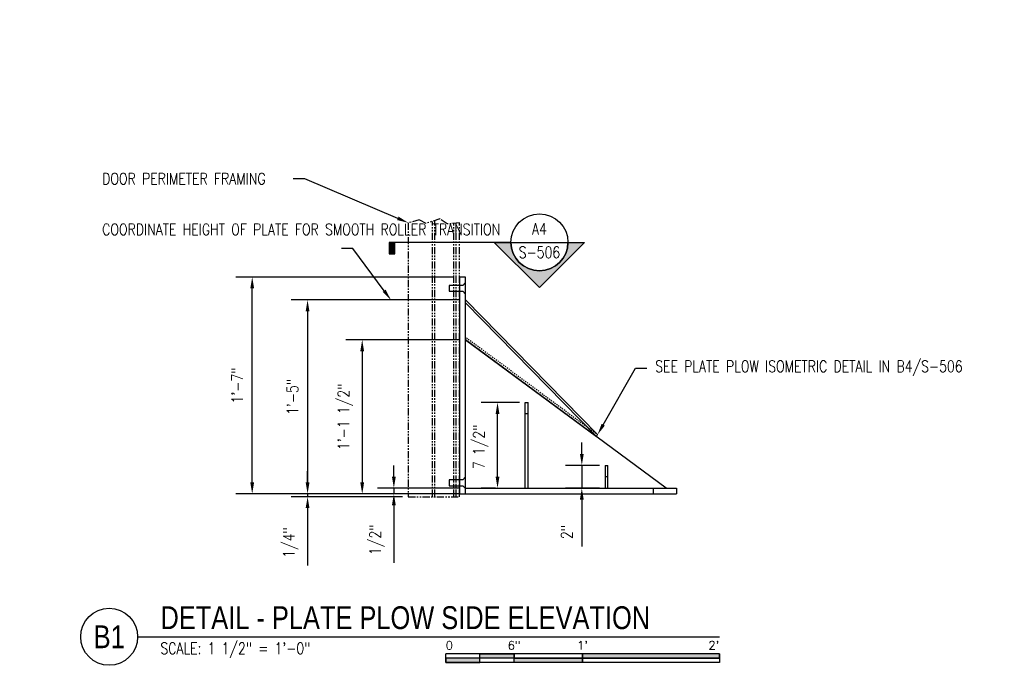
# Model space of a CAD drawing. Header units: inches. Extents: x -21 to 513, y 64 to 124.
# Tile 6 of 12: x 187 to 273, y 67 to 124. Entities that reach past the tile are written whole.
import ezdxf
from ezdxf import colors
from ezdxf.entities.mleader import LeaderData, LeaderLine
from ezdxf.enums import TextEntityAlignment as Align
from ezdxf.math import Vec2, Vec3

# ---------------------------------------------------------------- set-up
doc = ezdxf.new("R2010")
doc.units = ezdxf.units.IN
doc.header["$MEASUREMENT"] = 0
doc.linetypes.add('Hidden 3_32_', pattern=[0.140625, 0.09375, -0.046875])
doc.linetypes.add('IMPORT-PHANTOM2', pattern=[1.25, 0.625, -0.125, 0.125, -0.125, 0.125, -0.125])
for name, color, linetype in [('G-ANNO-REFR', 2, 'Continuous'), ('S-ANNO-DIMS', 1, 'Continuous'), ('S-ANNO-NOTE', 2, 'Continuous'), ('S-ANNO-SYMB', 2, 'Continuous'), ('S-DETL', 90, 'Continuous'), ('S-DETL-HDLN', 90, 'Hidden 3_32_'), ('S-DETL-MEDM', 33, 'Continuous'), ('S-DETL-THIN', 1, 'Continuous')]:
    doc.layers.add(name, color=color, linetype=linetype)
doc.styles.add('Annotative', font='romans.shx', dxfattribs={"width": 0.8, "height": 0.125})
doc.styles.add('Arial', font='romans.shx', dxfattribs={"width": 0.8})
doc.styles.add('ROMANS', font='romans.shx', dxfattribs={"width": 0.8})
doc.styles.add('TITLES', font='swiss.ttf', dxfattribs={"width": 0.8, "height": 0.25})
doc.dimstyles.new('Annotative', dxfattribs={"dimscale": 0, "dimtxt": 0.125, "dimasz": 0.125, "dimexe": 0.18, "dimexo": 0.0625, "dimgap": 0.09, "dimtad": 1, "dimdec": 3, "dimzin": 3, "dimdsep": 46, "dimlunit": 4, "dimtxsty": 'Annotative', "dimcen": 0.09, "dimclrt": 2, "dimazin": 2, "dimtfac": 1, "dimtdec": 3, "dimtmove": 0, "dimatfit": 0, "dimfxl": 1, "dimtfill": 1, "dimfrac": 2, "dimtolj": 1, "dimtzin": 0, "dimarcsym": 0})

# ---------------------------------------------------------------- blocks, each defined once
blk = doc.blocks.new('*D11')
at = {"layer": 'Defpoints', "color": 0, "transparency": 16777216}
for p in [(206.971, 101.372), (225.158, 101.372), (225.158, 82.372)]:
    blk.add_point(p, dxfattribs=at)
at = {"layer": 'S-ANNO-DIMS', "color": 0, "lineweight": -2, "transparency": 16777216}
for p, q in [((224.658, 101.372), (205.531, 101.372)), ((206.971, 83.372), (206.971, 100.372)), ((224.658, 82.372), (205.531, 82.372))]:
    blk.add_line(p, q, dxfattribs=at)
at = {"layer": 'S-ANNO-DIMS', "color": 0, "transparency": 16777216}
for points in [[(206.804, 100.372), (207.138, 100.372), (206.971, 101.372)], [(206.804, 83.372), (207.138, 83.372), (206.971, 82.372)]]:
    blk.add_solid(points, dxfattribs=at)
at = {"layer": 'S-ANNO-DIMS', "color": 2, "lineweight": -3, "transparency": 16777216, "insert": (205.656, 91.872), "char_height": 1, "width": 7.0782, "attachment_point": 5, "rotation": 90, "style": 'Annotative'}
blk.add_mtext('\\A1;1\'-7"', dxfattribs=at)
blk = doc.blocks.new('*D10')
at = {"layer": 'Defpoints', "color": 0, "transparency": 16777216}
for p in [(225.658, 99.361), (211.825, 82.372), (225.158, 82.372)]:
    blk.add_point(p, dxfattribs=at)
at = {"layer": 'S-ANNO-DIMS', "color": 0, "lineweight": -2, "transparency": 16777216}
for p, q in [((225.158, 99.361), (210.385, 99.361)), ((211.825, 98.361), (211.825, 83.372)), ((224.658, 82.372), (210.385, 82.372))]:
    blk.add_line(p, q, dxfattribs=at)
at = {"layer": 'S-ANNO-DIMS', "color": 0, "transparency": 16777216}
for points in [[(211.658, 98.361), (211.991, 98.361), (211.825, 99.361)], [(211.658, 83.372), (211.991, 83.372), (211.825, 82.372)]]:
    blk.add_solid(points, dxfattribs=at)
at = {"layer": 'S-ANNO-DIMS', "color": 2, "lineweight": -3, "transparency": 16777216, "insert": (210.509, 90.866), "char_height": 1, "width": 7.0782, "attachment_point": 5, "rotation": 90, "style": 'Annotative'}
blk.add_mtext('\\A1;1\'-5"', dxfattribs=at)
blk = doc.blocks.new('*D9')
at = {"layer": 'Defpoints', "color": 0, "transparency": 16777216}
for p in [(225.658, 95.872), (216.616, 82.372), (225.158, 82.372)]:
    blk.add_point(p, dxfattribs=at)
at = {"layer": 'S-ANNO-DIMS', "color": 0, "lineweight": -2, "transparency": 16777216}
for p, q in [((225.158, 95.872), (215.176, 95.872)), ((216.616, 94.872), (216.616, 83.372)), ((224.658, 82.372), (215.176, 82.372))]:
    blk.add_line(p, q, dxfattribs=at)
at = {"layer": 'S-ANNO-DIMS', "color": 0, "transparency": 16777216}
for points in [[(216.449, 94.872), (216.782, 94.872), (216.616, 95.872)], [(216.449, 83.372), (216.782, 83.372), (216.616, 82.372)]]:
    blk.add_solid(points, dxfattribs=at)
at = {"layer": 'S-ANNO-DIMS', "color": 2, "lineweight": -3, "transparency": 16777216, "insert": (215.134, 89.122), "char_height": 1, "width": 10.83358, "attachment_point": 5, "rotation": 90, "style": 'Annotative'}
blk.add_mtext('\\A1;1\'-1 1/2"', dxfattribs=at)
blk = doc.blocks.new('*D8')
at = {"layer": 'Defpoints', "color": 0, "transparency": 16777216}
for p in [(228.478, 90.372), (230.908, 90.372), (228.805, 82.872)]:
    blk.add_point(p, dxfattribs=at)
at = {"layer": 'S-ANNO-DIMS', "color": 0, "lineweight": -2, "transparency": 16777216}
for p, q in [((230.408, 90.372), (227.038, 90.372)), ((228.478, 83.872), (228.478, 89.372)), ((228.305, 82.872), (227.038, 82.872))]:
    blk.add_line(p, q, dxfattribs=at)
at = {"layer": 'S-ANNO-DIMS', "color": 0, "transparency": 16777216}
for points in [[(228.311, 89.372), (228.645, 89.372), (228.478, 90.372)], [(228.311, 83.872), (228.645, 83.872), (228.478, 82.872)]]:
    blk.add_solid(points, dxfattribs=at)
at = {"layer": 'S-ANNO-DIMS', "color": 2, "lineweight": -3, "transparency": 16777216, "insert": (226.996, 86.498), "char_height": 1, "width": 8.27756, "attachment_point": 5, "rotation": 90, "style": 'Annotative'}
blk.add_mtext('\\A1;7 1/2"', dxfattribs=at)
blk = doc.blocks.new('*U46')
at = {"lineweight": -3}
h = blk.add_hatch(color=256, dxfattribs=at)
edge = h.paths.add_edge_path()
edge.add_line((0.312, 0), (0.495, 0))
edge.add_line((0.495, 0), (0, -0.495))
edge.add_line((0, -0.495), (-0.495, 0))
edge.add_line((-0.495, 0), (-0.312, 0))
edge.add_arc((0, 0), 0.312, 180, 360)
blk.add_hatch(color=256, dxfattribs=at).paths.add_polyline_path([(-1.585, 0), (-1.647, 0), (-1.647, -0.125), (-1.585, -0.125)])
for p, q in [((-0.312, 0), (0.312, 0)), ((0, -0.495), (0.495, 0)), ((-0.495, 0), (0, -0.495))]:
    blk.add_line(p, q, dxfattribs=at)
at = {"linetype": 'Continuous', "lineweight": -3}
blk.add_line((-0.312, 0), (-1.647, 0), dxfattribs=at)
at = {"lineweight": -3, "flags": 128}
blk.add_lwpolyline([(0.312, 0), (0.495, 0), (0, -0.495), (-0.495, 0), (-0.312, 0, 1), (0.312, 0)], format="xyb", close=True, dxfattribs=at)
blk.add_lwpolyline([(-1.585, 0), (-1.647, 0), (-1.647, -0.125), (-1.585, -0.125), (-1.585, 0)], close=True, dxfattribs=at)
blk.add_lwpolyline([(0.312, -0.016), (0.312, -0.016)], dxfattribs=at)
blk.add_lwpolyline([(0.312, -0.016), (0.312, -0.016)], dxfattribs=at)
at = {"lineweight": -3}
blk.add_circle((0, 0), 0.312, dxfattribs=at)
at = {"linetype": 'Continuous', "lineweight": -3, "style": 'ROMANS', "width": 0.8}
blk.add_attdef('X#', text='', height=0.125, dxfattribs=at).set_placement((0, 0.047), align=Align.BOTTOM_CENTER)
blk.add_attdef('X-###', text='', height=0.125, dxfattribs=at).set_placement((0, -0.047), align=Align.TOP_CENTER)
blk = doc.blocks.new('*D37')
at = {"layer": 'Defpoints', "color": 0, "transparency": 16777216}
for p in [(235.868, 84.871), (237.908, 84.871), (237.908, 82.872)]:
    blk.add_point(p, dxfattribs=at)
at = {"layer": 'S-ANNO-DIMS', "color": 0, "lineweight": -2, "transparency": 16777216}
for p, q in [((235.868, 85.871), (235.868, 86.871)), ((237.408, 84.871), (234.428, 84.871)), ((235.868, 84.871), (235.868, 82.872)), ((237.408, 82.872), (234.428, 82.872)), ((235.868, 81.872), (235.868, 77.755))]:
    blk.add_line(p, q, dxfattribs=at)
at = {"layer": 'S-ANNO-DIMS', "color": 0, "transparency": 16777216}
for points in [[(235.702, 85.871), (236.035, 85.871), (235.868, 84.871)], [(235.702, 81.872), (236.035, 81.872), (235.868, 82.872)]]:
    blk.add_solid(points, dxfattribs=at)
at = {"layer": 'S-ANNO-DIMS', "color": 2, "lineweight": -3, "transparency": 16777216, "insert": (234.553, 79.028), "char_height": 1, "attachment_point": 5, "rotation": 90, "style": 'Annotative', "bg_fill": 3, "box_fill_scale": 1.25, "bg_fill_color": 256, "bg_fill_true_color": 13158600, "bg_fill_transparency": 0}
blk.add_mtext('\\A1;2"', dxfattribs=at)
blk = doc.blocks.new('*U27')
for points in [[(-2.625, -0.188), (-2.25, -0.188), (-2.25, -0.234), (-2.625, -0.234)], [(-1.5, -0.234), (0, -0.234), (0, -0.187), (-1.5, -0.187)], [(-3, -0.281), (-2.625, -0.281), (-2.625, -0.234), (-3, -0.234)], [(-2.25, -0.235), (-1.5, -0.235), (-1.5, -0.281), (-2.25, -0.281)]]:
    blk.add_hatch(color=256).paths.add_polyline_path(points)
for p, q in [((0, -0.187), (-3, -0.187)), ((-3, -0.281), (-3, -0.187)), ((-2.625, -0.281), (-2.625, -0.188)), ((-2.25, -0.281), (-2.25, -0.188)), ((-1.5, -0.281), (-1.5, -0.188)), ((0, -0.187), (0, -0.281)), ((0, -0.234), (-3, -0.234)), ((0, -0.281), (-3, -0.281))]:
    blk.add_line(p, q)
at = {"flags": 128}
for points in [[(-2.625, -0.188), (-2.25, -0.188), (-2.25, -0.234), (-2.625, -0.234), (-2.625, -0.188)], [(-1.5, -0.234), (0, -0.234), (0, -0.187), (-1.5, -0.187), (-1.5, -0.234)], [(-3, -0.281), (-2.625, -0.281), (-2.625, -0.234), (-3, -0.234), (-3, -0.281)], [(-2.25, -0.235), (-1.5, -0.235), (-1.5, -0.281), (-2.25, -0.281), (-2.25, -0.235)]]:
    blk.add_lwpolyline(points, close=True, dxfattribs=at)
at = {"style": 'Arial'}
blk.add_text('0', height=0.0937, dxfattribs=at).set_placement((-3, -0.094), align=Align.MIDDLE_LEFT)
for s, p in [('6"', (-2.25, -0.094)), ("1'", (-1.5, -0.094))]:
    blk.add_text(s, height=0.0937, dxfattribs=at).set_placement(p, align=Align.MIDDLE_CENTER)
blk.add_text("2'", height=0.0937, dxfattribs=at).set_placement((0, -0.094), align=Align.MIDDLE_RIGHT)
blk = doc.blocks.new('*D43')
at = {"layer": 'Defpoints', "color": 0, "transparency": 16777216}
for p in [(219.389, 82.872), (225.658, 82.872), (225.658, 82.372)]:
    blk.add_point(p, dxfattribs=at)
at = {"layer": 'S-ANNO-DIMS', "color": 0, "lineweight": -2, "transparency": 16777216}
for p, q in [((219.389, 83.872), (219.389, 84.872)), ((225.158, 82.872), (217.949, 82.872)), ((219.389, 82.872), (219.389, 82.372)), ((225.158, 82.372), (217.949, 82.372)), ((219.389, 81.372), (219.389, 76.341))]:
    blk.add_line(p, q, dxfattribs=at)
at = {"layer": 'S-ANNO-DIMS', "color": 0, "transparency": 16777216}
for points in [[(219.223, 83.872), (219.556, 83.872), (219.389, 82.872)], [(219.223, 81.372), (219.556, 81.372), (219.389, 82.372)]]:
    blk.add_solid(points, dxfattribs=at)
at = {"layer": 'S-ANNO-DIMS', "color": 2, "transparency": 16777216, "insert": (217.907, 78.356), "char_height": 1, "attachment_point": 5, "rotation": 90, "style": 'Annotative', "bg_fill": 3, "box_fill_scale": 1.25, "bg_fill_color": 256, "bg_fill_true_color": 13158600, "bg_fill_transparency": 0}
blk.add_mtext('\\A1;1/2"', dxfattribs=at)
blk = doc.blocks.new('*D44')
at = {"layer": 'Defpoints', "color": 0, "transparency": 16777216}
for p in [(211.825, 82.372), (220.658, 82.122), (225.158, 82.372)]:
    blk.add_point(p, dxfattribs=at)
at = {"layer": 'S-ANNO-DIMS', "color": 0, "lineweight": -2, "transparency": 16777216}
for p, q in [((211.825, 83.372), (211.825, 84.372)), ((224.658, 82.372), (210.385, 82.372)), ((220.158, 82.122), (210.385, 82.122)), ((211.825, 82.372), (211.825, 82.122)), ((211.825, 81.122), (211.825, 76.091))]:
    blk.add_line(p, q, dxfattribs=at)
at = {"layer": 'S-ANNO-DIMS', "color": 0, "transparency": 16777216}
for points in [[(211.658, 83.372), (211.991, 83.372), (211.825, 82.372)], [(211.658, 81.122), (211.991, 81.122), (211.825, 82.122)]]:
    blk.add_solid(points, dxfattribs=at)
at = {"layer": 'S-ANNO-DIMS', "color": 2, "transparency": 16777216, "insert": (210.343, 78.106), "char_height": 1, "attachment_point": 5, "rotation": 90, "style": 'Annotative', "bg_fill": 3, "box_fill_scale": 1.25, "bg_fill_color": 256, "bg_fill_true_color": 13158600, "bg_fill_transparency": 0}
blk.add_mtext('\\A1;1/4"', dxfattribs=at)
blk = doc.blocks.new('*U31')
at = {"linetype": 'Continuous', "lineweight": -3}
blk.add_line((1.125, 0.625), (7.5, 0.625), dxfattribs=at)
at = {"lineweight": -3}
blk.add_circle((0.812, 0.625), 0.312, dxfattribs=at)
at = {"lineweight": -3, "style": 'Arial'}
blk.add_attdef('DRAWING_AREA_TITLE', text='', height=0.187, dxfattribs=at).set_placement((1.374, 0.634), align=Align.BOTTOM_LEFT)
blk.add_attdef('X#', text='', height=0.187, dxfattribs=at).set_placement((0.812, 0.625), align=Align.MIDDLE_CENTER)
blk.add_attdef('SCALE:', text='', height=0.0938, dxfattribs=at).set_placement((1.374, 0.561), align=Align.TOP_LEFT)

msp = doc.modelspace()

# ---------------------------------------------------------------- linework, layer by layer
at = {"layer": 'S-DETL', "linetype": 'IMPORT-PHANTOM2', "lineweight": -3}
for p, q in [((221.6216, 106.3689), (220.6582, 106.1216)), ((222.2196, 106.0627), (221.6216, 106.3689)), ((223.4155, 106.4585), (222.2196, 106.0627)), ((222.7832, 82.1216), (222.7832, 106.2492)), ((222.9707, 82.1216), (222.9707, 106.3112)), ((224.0583, 106.0253), (223.4155, 106.4585)), ((220.6582, 106.1216), (220.6582, 82.1216)), ((225.1582, 106.1216), (224.0583, 106.0253)), ((224.6582, 82.1216), (224.6582, 106.0779)), ((224.8457, 82.1216), (224.8457, 106.0943)), ((225.1582, 82.1216), (225.1582, 106.1216)), ((220.6582, 82.1216), (225.1582, 82.1216))]:
    msp.add_line(p, q, dxfattribs=at)
at = {"layer": 'S-DETL-HDLN', "lineweight": -3}
for p, q in [((225.6582, 95.8716), (225.7564, 96.0463)), ((225.7564, 96.0463), (237.2511, 87.5689))]:
    msp.add_line(p, q, dxfattribs=at)
at = {"layer": 'S-DETL-MEDM', "lineweight": -3}
for p, q in [((225.6582, 101.3716), (225.1582, 101.3716)), ((225.1582, 101.3716), (225.1582, 82.3716)), ((225.6582, 82.3716), (225.6582, 101.3716)), ((237.2511, 87.5689), (225.6582, 99.3605)), ((225.6582, 99.1039), (237.1528, 87.3942)), ((243.2693, 82.8716), (225.6582, 95.8716)), ((225.6582, 95.8716), (237.1528, 87.3942)), ((230.9082, 90.3716), (231.1582, 90.3716)), ((230.9082, 82.8716), (230.9082, 90.3716)), ((231.1582, 82.8716), (231.1582, 90.3716)), ((231.1582, 89.3716), (230.9082, 89.3716)), ((237.1528, 87.3942), (237.2511, 87.5689)), ((237.9082, 84.8705), (238.1582, 84.8705)), ((237.9082, 84.8705), (237.9082, 82.8716)), ((238.1582, 82.8716), (238.1582, 84.8705)), ((238.1582, 83.8705), (237.9082, 83.8705)), ((225.6582, 82.8716), (244.1582, 82.8716)), ((242.1582, 82.3716), (242.1582, 82.8716)), ((244.1582, 82.8716), (244.1582, 82.3716)), ((225.1582, 82.3716), (244.1582, 82.3716))]:
    msp.add_line(p, q, dxfattribs=at)
at = {"layer": 'S-DETL-THIN', "lineweight": -3}
for p, q in [((224.2347, 100.6216), (224.2347, 100.1216)), ((225.4452, 100.6216), (224.2347, 100.6216)), ((225.6582, 100.8825), (225.4452, 100.6216)), ((224.2347, 100.1216), (225.4452, 100.1216)), ((225.4452, 100.1216), (225.6582, 99.8607)), ((225.6582, 83.853), (225.4452, 83.5921)), ((224.2347, 83.5921), (224.2347, 83.0921)), ((225.4452, 83.5921), (224.2347, 83.5921)), ((224.2347, 83.0921), (225.4452, 83.0921)), ((225.4452, 83.0921), (225.6582, 82.8312))]:
    msp.add_line(p, q, dxfattribs=at)

# ---------------------------------------------------------------- block references
at = {"layer": 'G-ANNO-REFR', "lineweight": -3}
ref = msp.add_blockref('*U46', (232.1538, 104.4108), dxfattribs=dict(at, xscale=8, yscale=8, zscale=8))
ref.add_attrib('X-###', 'S-506', dxfattribs={"layer": 'S-ANNO-SYMB', "color": 1, "linetype": 'Continuous', "lineweight": -2, "height": 1, "style": 'ROMANS', "width": 0.8}).set_placement((232.1538, 104.0358), align=Align.TOP_CENTER)
ref.add_attrib('X#', 'A4', dxfattribs={"layer": 'S-ANNO-SYMB', "color": 1, "linetype": 'Continuous', "lineweight": -2, "height": 1, "style": 'ROMANS', "width": 0.8}).set_placement((232.1538, 104.7858), align=Align.BOTTOM_CENTER)
at = {"layer": 'S-ANNO-SYMB', "lineweight": -3}
ref = msp.add_blockref('*U31', (187.9346, 64.8554), dxfattribs=dict(at, xscale=8, yscale=8, zscale=8))
ref.add_attrib('SCALE:', 'SCALE: 1 1/2" = 1\'-0"', dxfattribs={"layer": '0', "lineweight": -3, "height": 1, "style": 'Annotative', "width": 0.796875}).set_placement((198.929, 69.3401), align=Align.TOP_LEFT)
ref.add_attrib('DRAWING_AREA_TITLE', 'DETAIL - PLATE PLOW SIDE ELEVATION', dxfattribs={"layer": '0', "lineweight": -3, "height": 2, "style": 'TITLES', "width": 0.796875}).set_placement((198.929, 69.9266), align=Align.BOTTOM_LEFT)
ref.add_attrib('X#', 'B1', dxfattribs={"layer": '0', "lineweight": -3, "height": 2, "style": 'TITLES', "width": 0.796875}).set_placement((194.4346, 69.8554), align=Align.MIDDLE_CENTER)
at = {"layer": 'S-ANNO-SYMB', "lineweight": -3, "xscale": 8, "yscale": 8, "zscale": 8}
msp.add_blockref('*U27', (247.9346, 69.8554), dxfattribs=at)

# ---------------------------------------------------------------- dimensions: what is measured, and where the dimension line sits
at = {"layer": 'S-ANNO-DIMS', "lineweight": -3}
for base, p1, p2, picture, middle in [((206.9711, 101.3716), (225.1582, 82.3716), (225.1582, 101.3716), '*D11', (205.6559, 91.8716)), ((211.8246, 82.3716), (225.6582, 99.3605), (225.1582, 82.3716), '*D10', (210.5094, 90.8661)), ((216.6158, 82.3716), (225.6582, 95.8716), (225.1582, 82.3716), '*D9', (215.1339, 89.1216))]:
    dim = msp.add_linear_dim(base=base, p1=p1, p2=p2, angle=90, dimstyle='Annotative', override={"dimpost": '\\X', "dimtfill": 0}, dxfattribs=at)
    dim.commit()
    dim.dimension.update_dxf_attribs({"geometry": picture, "text_midpoint": middle})
dim = msp.add_linear_dim(base=(228.478, 90.3716), p1=(228.8054, 82.8716), p2=(230.9082, 90.3716), angle=90, dimstyle='Annotative', override={"dimpost": '\\X', "dimtfill": 0}, dxfattribs=at)
dim.commit()
dim.dimension.update_dxf_attribs({"geometry": '*D8', "text_midpoint": (228.478, 86.4983), "dimtype": 160})

# ---------------------------------------------------------------- leaders
at = {"layer": 'S-ANNO-NOTE', "lineweight": -3}
ml = msp.add_multileader_mtext('Standard', dxfattribs=at)
ml.set_content('\\A1;(3) 1/2" DIA COUNTERSUNK SCREWS W/ 1" MIN EDGE DISTANCE, TOP AND BOT. COORDINATE LOCATION WITH DOOR STIFFENER FOR PREDRILLED SCREW HOLES', color=256, style='Annotative')
ml.set_leader_properties(color=1, linetype='ByLayer', lineweight=-1)
ml.build(insert=Vec2(0, 0))
ml.multileader.update_dxf_attribs({"text_right_attachment_type": 3, "dogleg_length": 0.125, "arrow_head_size": 1, "scale": 8})
ctx = ml.context
ctx.base_point, ctx.scale, ctx.char_height, ctx.arrow_head_size, ctx.landing_gap_size, ctx.plane_origin = Vec3(41.7521, 123.2997), 8, 1, 1, 0.72, Vec3(22.9834, 110.3016)
ctx.right_attachment = 3
notes = []
notes.append((ctx, [(0, (1, 1, 0), (40.7521, 123.2997), (1, 0), 1, [(0, [(30.8759, 110.5453)], 0, [])])]))
ctx.mtext.insert, ctx.mtext.width, ctx.mtext.flow_direction = Vec3(42.4721, 123.7997), 28.666534, 5
ml = msp.add_multileader_mtext('Standard', dxfattribs=at)
ml.set_content('\\A1;1/8"x2" ROLLER GUIDE PLATE TACK WELDED TO DOOR PLATE. PROVIDE PLATE GAP AT REMOVABLE DOOR PLATES', color=256, style='Annotative')
ml.set_leader_properties(color=1, linetype='ByLayer', lineweight=-1)
ml.build(insert=Vec2(0, 0))
ml.multileader.update_dxf_attribs({"text_right_attachment_type": 3, "dogleg_length": 0.125, "arrow_head_size": 1, "scale": 8})
ctx = ml.context
ctx.base_point, ctx.scale, ctx.char_height, ctx.arrow_head_size, ctx.landing_gap_size, ctx.plane_origin = Vec3(108.5621, 115.1121), 8, 1, 1, 0.72, Vec3(138.4028, 106.5022)
ctx.right_attachment = 3
notes.append((ctx, [(1, (1, 1, 0), (130.0878, 109.9216), (-1, 0), 1, [(0, [(138.4028, 106.5022)], 0, [])])]))
ctx.mtext.insert, ctx.mtext.width, ctx.mtext.flow_direction = Vec3(109.2821, 115.6121), 21.314526, 5
ml = msp.add_multileader_mtext('Standard', dxfattribs=at)
ml.set_content('\\A1;DOOR PERIMETER FRAMING', color=256, style='Annotative')
ml.set_leader_properties(color=1, linetype='ByLayer', lineweight=-1)
ml.build(insert=Vec2(0, 0))
ml.multileader.update_dxf_attribs({"text_right_attachment_type": 3, "dogleg_length": 0.125, "arrow_head_size": 1, "scale": 8})
ctx = ml.context
ctx.base_point, ctx.scale, ctx.char_height, ctx.arrow_head_size, ctx.landing_gap_size, ctx.plane_origin = Vec3(193.0946, 109.9853), 8, 1, 1, 0.72, Vec3(212.1582, 94.2765)
ctx.right_attachment = 3
notes.append((ctx, [(1, (1, 1, 0), (211.5727, 109.9853), (-1, 0), 1, [(0, [(220.6582, 106.1216)], 0, [])])]))
ctx.mtext.insert, ctx.mtext.width, ctx.mtext.flow_direction = Vec3(193.8146, 110.4853), 17.131345, 5
ml = msp.add_multileader_mtext('Standard', dxfattribs=at)
ml.set_content('\\A1;COORDINATE HEIGHT OF PLATE FOR SMOOTH ROLLER TRANSITION', color=256, style='Annotative')
ml.set_leader_properties(color=1, linetype='ByLayer', lineweight=-1)
ml.build(insert=Vec2(0, 0))
ml.multileader.update_dxf_attribs({"text_right_attachment_type": 3, "dogleg_length": 0.125, "arrow_head_size": 1, "scale": 8})
ctx = ml.context
ctx.base_point, ctx.scale, ctx.char_height, ctx.arrow_head_size, ctx.landing_gap_size, ctx.plane_origin = Vec3(193.0946, 105.5373), 8, 1, 1, 0.72, Vec3(212.1582, 85.9662)
ctx.right_attachment = 3
notes.append((ctx, [(1, (1, 1, 0), (215.8013, 103.8706), (-1, 0), 1, [(0, [(219.1355, 99.3605)], 0, [])])]))
ctx.mtext.insert, ctx.mtext.width, ctx.mtext.flow_direction = Vec3(193.8146, 106.0373), 21.253799, 5
ml = msp.add_multileader_mtext('Standard', dxfattribs=at)
ml.set_content('\\A1;DOOR PERIMETER FRAMING', color=256, style='Annotative')
ml.set_leader_properties(color=1, linetype='ByLayer', lineweight=-1)
ml.build(insert=Vec2(0, 0))
ml.multileader.update_dxf_attribs({"text_right_attachment_type": 3, "dogleg_length": 0.125, "arrow_head_size": 1, "scale": 8})
ctx = ml.context
ctx.base_point, ctx.scale, ctx.char_height, ctx.arrow_head_size, ctx.landing_gap_size, ctx.plane_origin = Vec3(149.1452, 99.3231), 8, 1, 1, 0.72, Vec3(138.4028, 90.8168)
ctx.right_attachment = 3
notes.append((ctx, [(0, (1, 1, 0), (148.1452, 99.3231), (1, 0), 1, [(0, [(146.9028, 102.662)], 0, [])])]))
ctx.mtext.insert, ctx.mtext.width, ctx.mtext.flow_direction = Vec3(149.8652, 99.8231), 10.67005, 5
ml = msp.add_multileader_mtext('Standard', dxfattribs=at)
ml.set_content('\\A1;SEE PLATE PLOW ISOMETRIC DETAIL IN B4/S-506', color=256, style='Annotative')
ml.set_leader_properties(color=1, linetype='ByLayer', lineweight=-1)
ml.build(insert=Vec2(0, 0))
ml.multileader.update_dxf_attribs({"text_right_attachment_type": 3, "dogleg_length": 0.125, "arrow_head_size": 1, "scale": 8})
ctx = ml.context
ctx.base_point, ctx.scale, ctx.char_height, ctx.arrow_head_size, ctx.landing_gap_size, ctx.plane_origin = Vec3(241.5816, 93.3836), 8, 1, 1, 0.72, Vec3(260.6452, 77.6748)
ctx.right_attachment = 3
notes.append((ctx, [(0, (1, 1, 0), (240.5816, 93.3836), (1, 0), 1, [(0, [(237.2511, 87.5689)], 0, [])])]))
ctx.mtext.insert, ctx.mtext.width, ctx.mtext.flow_direction = Vec3(242.3016, 94.0502), 17.131345, 5
for ctx, leaders in notes:
    for number, flags, end, landing, length, lines in leaders:
        leader = LeaderData()
        leader.index, (leader.has_last_leader_line, leader.has_dogleg_vector, leader.attachment_direction) = number, flags
        leader.last_leader_point, leader.dogleg_vector, leader.dogleg_length = Vec3(end), Vec3(landing), length
        for number, points, colour, breaks in lines:
            line = LeaderLine()
            line.index, line.vertices, line.color, line.breaks = number, Vec3.list(points), colors.encode_raw_color(colour), breaks
            leader.lines.append(line)
        ctx.leaders.append(leader)

# ---------------------------------------------------------------- next in the draw order: dimensions: what is measured, and where the dimension line sits
at = {"layer": 'S-ANNO-DIMS', "lineweight": -3}
dim = msp.add_linear_dim(base=(235.8683, 84.8705), p1=(237.9082, 82.8716), p2=(237.9082, 84.8705), angle=90, dimstyle='Annotative', override={"dimpost": '\\X'}, dxfattribs=at)
dim.commit()
dim.dimension.update_dxf_attribs({"geometry": '*D37', "text_midpoint": (235.8683, 79.0278), "dimtype": 160})
at = {"layer": 'S-ANNO-DIMS'}
dim = msp.add_linear_dim(base=(219.3893, 82.8716), p1=(225.6582, 82.3716), p2=(225.6582, 82.8716), angle=90, dimstyle='Annotative', override={"dimpost": '\\X'}, dxfattribs=at)
dim.commit()
dim.dimension.update_dxf_attribs({"geometry": '*D43', "text_midpoint": (219.3893, 78.3564), "dimtype": 160})

# ---------------------------------------------------------------- next in the draw order: dimensions: what is measured, and where the dimension line sits
dim = msp.add_linear_dim(base=(211.8246, 82.3716), p1=(220.6582, 82.1216), p2=(225.1582, 82.3716), angle=90, dimstyle='Annotative', override={"dimpost": '\\X'}, dxfattribs=at)
dim.commit()
dim.dimension.update_dxf_attribs({"geometry": '*D44', "text_midpoint": (211.8246, 78.1064), "dimtype": 160})

doc.saveas('drawing.dxf')
